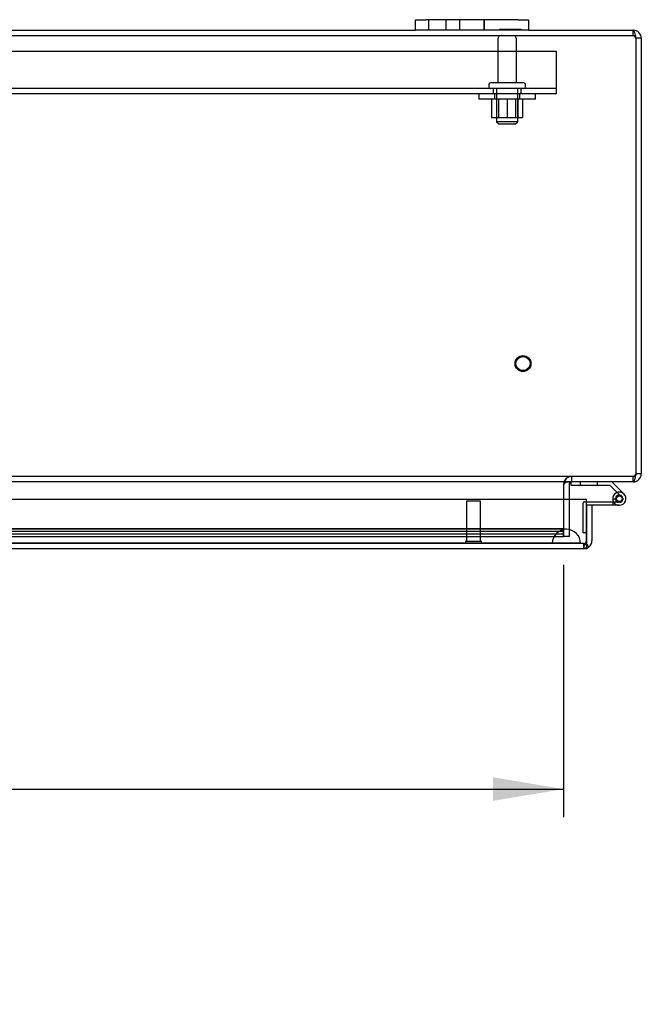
# Model space of a CAD drawing. Header units: inches. Extents: x 1 to 240, y -1 to 159.
# Tile 17 of 26: x 74 to 85, y 123 to 140. Entities that reach past the tile are written whole.
import ezdxf
from ezdxf.enums import TextEntityAlignment as Align
from ezdxf.lldxf.tags import DXFTag

# ---------------------------------------------------------------- set-up
doc = ezdxf.new("R2010")
doc.units = ezdxf.units.IN
doc.header["$MEASUREMENT"] = 0
for name, color, linetype in [('COM40681', 7, 'Continuous'), ('COM54746-20', 7, 'Continuous'), ('COM70219', 7, 'Continuous'), ('COM70668-1', 7, 'Continuous'), ('COM71167-1', 7, 'Continuous'), ('Default', 7, 'Continuous'), ('FET07710', 7, 'Continuous'), ('NTS166105', 7, 'Continuous'), ('STD21878', 7, 'Continuous'), ('STD26094', 7, 'Continuous'), ('WAF25059', 7, 'Continuous')]:
    doc.layers.add(name, color=color, linetype=linetype)
doc.styles.add('SEACAD_Times_New_Roman', font='times.ttf')
tags = doc.linetypes.add('HIDDEN2', pattern=[0.1875, 0.125, -0.0625]).pattern_tags.tags
tags[6:7] = [DXFTag(74, 4), DXFTag(75, 0), DXFTag(340, '0'), DXFTag(46, 0.0), DXFTag(50, 0.0), DXFTag(44, 0.0), DXFTag(45, 0.0)]
tags[4:5] = [DXFTag(74, 4), DXFTag(75, 0), DXFTag(340, '0'), DXFTag(46, 0.0), DXFTag(50, 0.0), DXFTag(44, 0.0), DXFTag(45, 0.0)]
doc.dimstyles.new('HAMMOND_(STH_-_240x160)', dxfattribs={"dimtxt": 1, "dimasz": 1.25, "dimexe": 0.5, "dimexo": 0.5, "dimgap": 0.25, "dimtad": 0, "dimtih": 1, "dimtoh": 1, "dimzin": 0, "dimdsep": 46, "dimtxsty": 'SEACAD_Times_New_Roman', "dimblk1": '_SE_FILLED', "dimblk2": '_SE_FILLED', "dimsah": 1, "dimcen": 0.5, "dimadec": 0, "dimazin": 0, "dimtfac": 0.8, "dimtofl": 0, "dimtmove": 0, "dimatfit": 3, "dimfxl": 1, "dimtolj": 1, "dimtzin": 0, "dimarcsym": 0})

# ---------------------------------------------------------------- blocks, each defined once
blk = doc.blocks.new('SE1')
at = {"layer": 'COM40681', "color": 7, "linetype": 'HIDDEN2'}
for p, q in [((83.116, 139.869), (44.116, 139.869)), ((83.116, 139.244), (83.116, 139.869)), ((83.116, 139.214), (44.116, 139.214)), ((81.991, 139.214), (81.991, 139.119)), ((82.491, 139.119), (82.491, 139.214)), ((83.116, 139.119), (83.116, 139.244)), ((83.116, 139.119), (44.116, 139.119))]:
    blk.add_line(p, q, dxfattribs=at)
at = {"layer": 'COM54746-20', "color": 7, "linetype": 'HIDDEN2'}
for p, q in [((83.374, 132.245), (83.374, 132.246)), ((83.535, 132.246), (83.535, 132.184)), ((83.839, 132.184), (83.839, 132.246)), ((84.262, 131.989), (84.191, 132.06)), ((83.584, 131.343), (83.584, 131.868)), ((83.609, 131.893), (83.645, 131.893)), ((84.109, 131.948), (84.171, 131.948)), ((84.109, 131.893), (84.109, 131.831)), ((84.163, 131.935), (84.163, 131.96)), ((84.213, 132.01), (84.238, 132.01)), ((84.238, 131.885), (84.213, 131.885)), ((84.288, 131.96), (84.288, 131.935)), ((83.645, 131.343), (83.584, 131.343))]:
    blk.add_line(p, q, dxfattribs=at)
at = {"layer": 'COM54746-20', "color": 7, "linetype": 'Continuous'}
for p, q in [((83.374, 132.184), (83.374, 132.245)), ((84.093, 132.246), (84.304, 132.034)), ((84.067, 132.184), (83.374, 132.184)), ((84.191, 132.06), (84.067, 132.184)), ((83.645, 131.893), (84.226, 131.893)), ((84.171, 131.943), (84.109, 131.937)), ((84.226, 131.831), (83.741, 131.831)), ((83.646, 131.343), (83.645, 131.343))]:
    blk.add_line(p, q, dxfattribs=at)
blk.add_circle((84.226, 131.948), 0.05, dxfattribs=at)
for radius, start, end in [(0.117, 270, 185.2159), (0.117, 47.608, 107.0274), (0.117, 185.2159, 208.0398), (0.055, 270, 185.2159), (0.055, 185.2159, 270)]:
    blk.add_arc((84.226, 131.948), radius, start, end, dxfattribs=at)
at = {"layer": 'COM54746-20', "color": 7, "linetype": 'HIDDEN2'}
for centre, radius, start, end in [((83.609, 131.868), 0.025, 90, 180), ((84.226, 131.948), 0.117, 208.0398, 270), ((84.213, 131.96), 0.05, 90, 180), ((84.213, 131.935), 0.05, 180, 270), ((84.238, 131.96), 0.05, 0, 90), ((84.238, 131.935), 0.05, 270, 0)]:
    blk.add_arc(centre, radius, start, end, dxfattribs=at)
at = {"layer": 'COM70219', "color": 7, "linetype": 'HIDDEN2'}
for p, q in [((83.039, 131.406), (65.594, 131.406)), ((83.289, 131.406), (83.039, 131.406)), ((83.039, 131.16), (65.594, 131.16)), ((83.039, 131.158), (65.594, 131.158)), ((83.289, 131.16), (83.039, 131.16)), ((83.538, 131.158), (83.039, 131.158)), ((83.04, 131.158), (83.289, 131.16)), ((83.04, 131.157), (83.04, 131.158)), ((83.289, 131.16), (83.538, 131.158)), ((83.538, 131.158), (83.538, 131.157)), ((83.039, 131.157), (65.594, 131.157)), ((83.538, 131.157), (83.039, 131.157))]:
    blk.add_line(p, q, dxfattribs=at)
blk.add_arc((83.289, 131.156), 0.25, 0, 180, dxfattribs=at)
at = {"layer": 'COM70668-1', "color": 7, "linetype": 'Continuous'}
for p, q in [((64.616, 140.246), (80.616, 140.246)), ((82.616, 140.246), (84.473, 140.246)), ((84.52, 140.103), (84.52, 132.389)), ((84.616, 140.103), (84.521, 140.103)), ((84.521, 140.103), (84.521, 132.389)), ((84.616, 140.103), (84.616, 132.389)), ((84.616, 132.389), (84.521, 132.389)), ((84.472, 132.246), (42.759, 132.246)), ((84.473, 132.246), (84.472, 132.246)), ((83.24, 132.198), (83.24, 131.936)), ((83.241, 132.198), (83.241, 131.936)), ((83.336, 132.198), (83.336, 131.936))]:
    blk.add_line(p, q, dxfattribs=at)
at = {"layer": 'COM70668-1', "color": 7, "linetype": 'HIDDEN2'}
for p, q in [((84.473, 140.151), (84.473, 140.246)), ((42.759, 140.151), (84.473, 140.151)), ((84.472, 132.341), (42.759, 132.341)), ((83.383, 132.246), (83.383, 132.341)), ((83.384, 132.246), (83.384, 132.341)), ((84.472, 132.246), (84.472, 132.341)), ((84.473, 132.341), (84.472, 132.341)), ((84.473, 132.246), (84.473, 132.341)), ((83.24, 131.936), (83.24, 131.423)), ((83.241, 131.936), (83.241, 131.279)), ((83.336, 131.936), (83.336, 131.279)), ((83.24, 131.416), (65.153, 131.416)), ((65.153, 131.375), (83.24, 131.375)), ((83.24, 131.423), (83.24, 131.416)), ((83.24, 131.322), (83.24, 131.416)), ((83.24, 131.322), (65.153, 131.322)), ((65.153, 131.28), (83.24, 131.28)), ((66.116, 131.279), (83.24, 131.279)), ((83.24, 131.282), (83.24, 131.322)), ((83.24, 131.282), (83.24, 131.28)), ((83.24, 131.28), (83.24, 131.279)), ((83.336, 131.279), (83.241, 131.279))]:
    blk.add_line(p, q, dxfattribs=at)
at = {"layer": 'COM70668-1', "color": 7, "linetype": 'Continuous'}
for centre, radius, start, end in [((84.473, 140.103), 0.143, 0, 90), ((84.473, 140.103), 0.048, 0, 24.0086), ((84.473, 132.389), 0.143, 270, 0), ((84.473, 132.389), 0.048, 335.0466, 0), ((83.384, 132.198), 0.048, 90, 180)]:
    blk.add_arc(centre, radius, start, end, dxfattribs=at)
at = {"layer": 'COM70668-1', "color": 7, "linetype": 'HIDDEN2'}
for centre, radius, start, end in [((84.473, 140.103), 0.048, 24.0086, 90), ((83.383, 132.198), 0.143, 90, 180), ((83.384, 132.198), 0.143, 90, 180), ((84.473, 132.389), 0.048, 270, 335.0466)]:
    blk.add_arc(centre, radius, start, end, dxfattribs=at)
at = {"layer": 'COM70668-1', "color": 7, "linetype": 'Continuous'}
blk.add_ellipse((83.383, 132.198), major_axis=(-0.143, 0), ratio=0.335664, start_param=4.712389, end_param=6.283185, dxfattribs=at)
for points, knots in [([(84.473, 140.246), (84.477, 140.246), (84.48, 140.242), (84.488, 140.228), (84.492, 140.217), (84.5, 140.191), (84.504, 140.175), (84.512, 140.14), (84.516, 140.122), (84.52, 140.103)], [0, 0, 0, 0, 0.25, 0.25, 0.5, 0.5, 0.75, 0.75, 1, 1, 1, 1]), ([(84.52, 132.389), (84.518, 132.379), (84.516, 132.37), (84.512, 132.352), (84.51, 132.343), (84.506, 132.325), (84.504, 132.317), (84.5, 132.302), (84.498, 132.294), (84.494, 132.281), (84.492, 132.275), (84.488, 132.265), (84.486, 132.26), (84.48, 132.25), (84.476, 132.246), (84.472, 132.246)], [0, 0, 0, 0, 0.125, 0.125, 0.25, 0.25, 0.375, 0.375, 0.5, 0.5, 0.625, 0.625, 0.75, 0.75, 1, 1, 1, 1])]:
    blk.add_open_spline(points, degree=3, knots=knots, dxfattribs=at)
at = {"layer": 'COM70668-1', "color": 7, "linetype": 'HIDDEN2'}
for points in [[(84.473, 140.151), (84.477, 140.151), (84.48, 140.15), (84.488, 140.145), (84.492, 140.141), (84.5, 140.132), (84.504, 140.127), (84.512, 140.115), (84.516, 140.109), (84.52, 140.103)], [(84.52, 132.389), (84.516, 132.383), (84.512, 132.376), (84.504, 132.365), (84.5, 132.359), (84.492, 132.351), (84.488, 132.347), (84.48, 132.342), (84.476, 132.341), (84.472, 132.341)]]:
    blk.add_open_spline(points, degree=3, knots=[0, 0, 0, 0, 0.25, 0.25, 0.5, 0.5, 0.75, 0.75, 1, 1, 1, 1], dxfattribs=at)
at = {"layer": 'COM71167-1', "color": 7, "linetype": 'Continuous'}
for p, q in [((83.645, 131.936), (64.836, 131.936)), ((83.645, 131.204), (83.645, 131.936)), ((83.741, 131.831), (83.646, 131.831)), ((83.646, 131.831), (83.646, 131.204)), ((83.741, 131.831), (83.741, 131.204)), ((83.645, 131.204), (83.645, 131.09)), ((83.646, 131.204), (83.646, 131.204)), ((83.646, 131.141), (83.646, 131.204)), ((83.598, 131.061), (64.884, 131.061)), ((83.598, 131.061), (83.598, 131.061)), ((83.598, 131.061), (83.598, 131.061)), ((83.646, 131.141), (83.685, 131.09))]:
    blk.add_line(p, q, dxfattribs=at)
at = {"layer": 'COM71167-1', "color": 7, "linetype": 'HIDDEN2'}
for p, q in [((83.645, 131.204), (83.645, 131.204)), ((83.598, 131.156), (64.884, 131.156)), ((83.598, 131.156), (83.598, 131.061)), ((83.598, 131.061), (83.598, 131.156))]:
    blk.add_line(p, q, dxfattribs=at)
for centre, start, end in [((83.598, 131.204), 270.2269, 0), ((83.597, 131.204), 270.2269, 0), ((83.598, 131.204), 270, 270.2269)]:
    blk.add_arc(centre, 0.048, start, end, dxfattribs=at)
at = {"layer": 'COM71167-1', "color": 7, "linetype": 'Continuous'}
for start, end in [(307.5036, 0), (270.1561, 307.5036), (270, 270.0762)]:
    blk.add_arc((83.598, 131.204), 0.143, start, end, dxfattribs=at)
at = {"layer": 'COM71167-1', "color": 7, "linetype": 'HIDDEN2'}
for points, knots in [([(83.598, 131.061), (83.598, 131.069), (83.598, 131.076), (83.598, 131.084), (83.598, 131.092), (83.598, 131.101), (83.598, 131.109), (83.598, 131.111), (83.598, 131.113), (83.599, 131.116), (83.599, 131.117), (83.599, 131.119), (83.599, 131.121), (83.599, 131.122), (83.6, 131.123), (83.6, 131.125), (83.6, 131.125), (83.601, 131.126), (83.601, 131.127), (83.601, 131.127), (83.602, 131.127), (83.602, 131.128), (83.604, 131.129), (83.606, 131.129), (83.609, 131.13), (83.613, 131.131), (83.617, 131.132), (83.621, 131.133), (83.625, 131.134), (83.629, 131.135), (83.633, 131.136), (83.637, 131.138), (83.642, 131.139), (83.646, 131.141)], [0, 0, 0, 0, 0.177326, 0.177326, 0.177326, 0.361936, 0.361936, 0.361936, 0.415585, 0.415585, 0.415585, 0.453863, 0.453863, 0.453863, 0.484573, 0.484573, 0.484573, 0.502992, 0.502992, 0.502992, 0.521366, 0.521366, 0.521366, 0.589423, 0.589423, 0.589423, 0.722321, 0.722321, 0.722321, 0.860756, 0.860756, 0.860756, 1, 1, 1, 1]), ([(83.645, 131.141), (83.638, 131.138), (83.631, 131.135), (83.62, 131.132), (83.616, 131.131), (83.61, 131.13), (83.608, 131.13), (83.605, 131.129), (83.604, 131.129), (83.603, 131.128), (83.602, 131.128), (83.6, 131.126), (83.6, 131.125), (83.599, 131.122), (83.599, 131.121), (83.598, 131.116), (83.598, 131.114), (83.598, 131.105), (83.598, 131.1), (83.598, 131.083), (83.598, 131.072), (83.598, 131.061)], [0, 0, 0, 0, 0.25, 0.25, 0.375, 0.375, 0.4375, 0.4375, 0.46875, 0.46875, 0.5, 0.5, 0.53125, 0.53125, 0.5625, 0.5625, 0.625, 0.625, 0.75, 0.75, 1, 1, 1, 1])]:
    blk.add_open_spline(points, degree=3, knots=knots, dxfattribs=at)
at = {"layer": 'COM71167-1', "color": 7, "linetype": 'Continuous'}
blk.add_open_spline([(83.645, 131.09), (83.637, 131.081), (83.63, 131.074), (83.618, 131.066), (83.614, 131.064), (83.606, 131.062), (83.602, 131.061), (83.598, 131.061)], degree=3, knots=[0, 0, 0, 0, 0.5, 0.5, 0.75, 0.75, 1, 1, 1, 1], dxfattribs=at)
at = {"layer": 'FET07710', "color": 7, "linetype": 'Continuous'}
for p, q in [((80.616, 140.433), (80.803, 140.433)), ((80.616, 140.246), (80.616, 140.433)), ((82.428, 140.433), (80.803, 140.433)), ((82.428, 140.433), (82.616, 140.433)), ((82.616, 140.433), (82.616, 140.246)), ((80.803, 140.246), (80.616, 140.246)), ((82.428, 140.246), (80.803, 140.246)), ((82.616, 140.246), (82.428, 140.246))]:
    blk.add_line(p, q, dxfattribs=at)
at = {"layer": 'FET07710', "color": 7, "linetype": 'HIDDEN2'}
for p, q in [((80.85, 140.433), (80.85, 140.246)), ((81.162, 140.246), (81.162, 140.433)), ((81.397, 140.433), (81.397, 140.246)), ((81.397, 140.433), (81.397, 140.246)), ((81.834, 140.433), (81.834, 140.246)), ((81.834, 140.246), (81.834, 140.433)), ((82.105, 140.266), (82.105, 140.246)), ((82.105, 140.266), (82.228, 140.266)), ((82.17, 140.266), (82.17, 140.246)), ((82.214, 140.266), (82.214, 140.246)), ((82.228, 140.266), (82.228, 140.246)), ((82.228, 140.266), (82.337, 140.266)), ((82.259, 140.266), (82.259, 140.246)), ((82.268, 140.266), (82.268, 140.246)), ((82.328, 140.266), (82.328, 140.246)), ((82.337, 140.266), (82.337, 140.246)), ((82.337, 140.266), (82.382, 140.266)), ((82.368, 140.266), (82.368, 140.246)), ((82.382, 140.266), (82.382, 140.246)), ((82.382, 140.266), (82.491, 140.266)), ((82.426, 140.266), (82.426, 140.246)), ((82.491, 140.266), (82.491, 140.246))]:
    blk.add_line(p, q, dxfattribs=at)
at = {"layer": 'NTS166105', "color": 7, "linetype": 'HIDDEN2'}
for p, q in [((81.964, 139.023), (81.964, 138.703)), ((82.053, 139.023), (82.053, 138.703)), ((82.087, 139.023), (82.087, 138.703)), ((82.239, 139.023), (82.239, 138.703)), ((82.243, 139.023), (82.243, 138.703)), ((82.394, 138.703), (82.394, 139.023)), ((82.428, 139.023), (82.428, 138.703)), ((82.514, 139.023), (82.514, 138.703)), ((81.964, 138.703), (82.243, 138.703)), ((82.243, 138.703), (82.514, 138.703))]:
    blk.add_line(p, q, dxfattribs=at)
at = {"layer": 'STD21878', "color": 7, "linetype": 'HIDDEN2'}
for p, q in [((81.771, 131.906), (81.521, 131.906)), ((81.521, 131.906), (81.521, 131.187)), ((81.771, 131.187), (81.771, 131.906)), ((81.786, 131.187), (81.505, 131.187)), ((81.505, 131.187), (81.505, 131.156)), ((81.786, 131.156), (81.786, 131.187))]:
    blk.add_line(p, q, dxfattribs=at)
for radius in [0.141, 0.125]:
    blk.add_circle((82.521, 134.341), radius, dxfattribs=at)
at = {"layer": 'STD26094', "color": 7, "linetype": 'HIDDEN2'}
for p, q in [((82.076, 140.091), (82.076, 139.314)), ((82.406, 139.314), (82.406, 140.091)), ((81.916, 139.284), (81.916, 139.244)), ((82.536, 139.314), (81.946, 139.314)), ((82.053, 139.214), (82.053, 138.626)), ((82.428, 138.626), (82.428, 139.214)), ((82.566, 139.244), (82.566, 139.284)), ((82.428, 138.626), (82.053, 138.626)), ((82.053, 138.626), (82.091, 138.589)), ((82.091, 138.589), (82.391, 138.589)), ((82.391, 138.589), (82.428, 138.626))]:
    blk.add_line(p, q, dxfattribs=at)
for centre, radius, start, end in [((82.136, 140.091), 0.06, 90, 180), ((82.346, 140.091), 0.06, 0, 90), ((81.946, 139.284), 0.03, 90, 180), ((81.946, 139.244), 0.03, 180, 270), ((82.536, 139.284), 0.03, 0, 90), ((82.536, 139.244), 0.03, 270, 0)]:
    blk.add_arc(centre, radius, start, end, dxfattribs=at)
at = {"layer": 'WAF25059', "color": 7, "linetype": 'HIDDEN2'}
for p, q in [((81.741, 139.119), (81.741, 139.023)), ((82.741, 139.023), (81.741, 139.023)), ((82.018, 139.119), (82.018, 139.023)), ((82.463, 139.023), (82.463, 139.119)), ((82.741, 139.023), (82.741, 139.119))]:
    blk.add_line(p, q, dxfattribs=at)
blk = doc.blocks.new('DMBLK4798')
at = {"layer": 'Default', "linetype": 'Continuous'}
for points in [[(45.241, 126.596), (45.241, 127.013), (43.991, 126.804)], [(81.991, 126.596), (83.241, 126.804), (81.991, 127.013)]]:
    blk.add_hatch(color=7, dxfattribs=at).paths.add_polyline_path(points)
at = {"layer": 'Default', "color": 7, "linetype": 'Continuous'}
for p, q in [((43.991, 131.436), (43.991, 126.304)), ((83.241, 130.779), (83.241, 126.304)), ((43.991, 126.804), (60.019, 126.804)), ((67.212, 126.804), (83.241, 126.804))]:
    blk.add_line(p, q, dxfattribs=at)
at = {"layer": 'Default', "color": 7, "linetype": 'Continuous', "style": 'SEACAD_Times_New_Roman'}
for s, p in [('39.25', (61.909, 127.304)), ('DOOR ', (61.329, 125.804)), ('OPENING', (60.369, 124.304))]:
    blk.add_text(s, height=1, dxfattribs=at).set_placement(p, align=Align.TOP_LEFT)
blk = doc.blocks.new('_SE_FILLED')
at = {"color": 0}
blk.add_line((0, 0), (-1, 0), dxfattribs=at)
blk.add_solid([(0, 0), (-1, -0.1665), (-1, 0.1665), (0, 0)], dxfattribs=at)

msp = doc.modelspace()

# ---------------------------------------------------------------- block references
at = {"layer": 'Default'}
msp.add_blockref('SE1', (0, 0), dxfattribs=at)

# ---------------------------------------------------------------- dimensions: what is measured, and where the dimension line sits
at = {"layer": 'Default', "color": 7, "linetype": 'Continuous'}
dim = msp.add_linear_dim(base=(83.241, 126.804), p1=(43.991, 131.936), p2=(83.241, 132.198), text='\\A1;<>\\PDOOR \\XOPENING', dimstyle='HAMMOND_(STH_-_240x160)', dxfattribs=at)
dim.commit()
dim.dimension.update_dxf_attribs({"geometry": 'DMBLK4798', "text_midpoint": (63.616, 126.804), "dimtype": 160})

doc.saveas('drawing.dxf')
